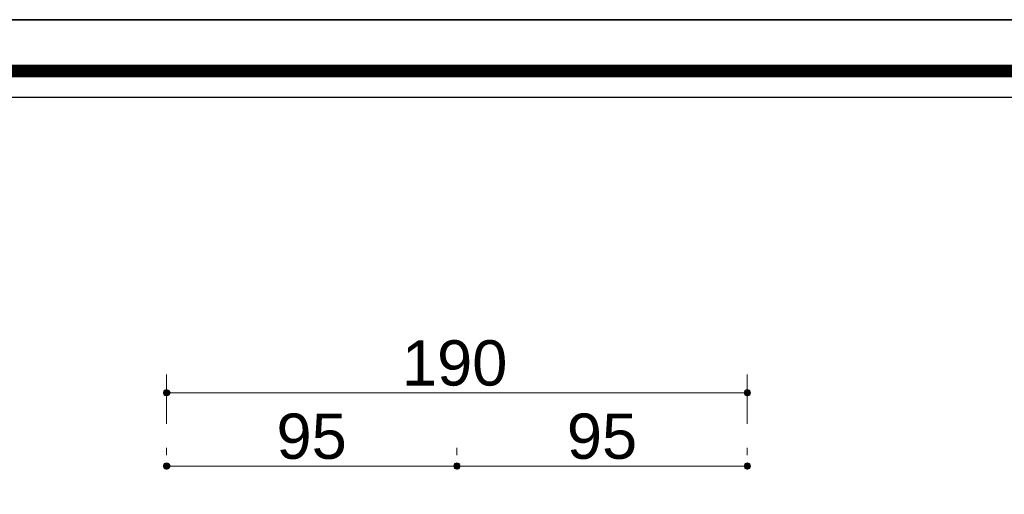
# Model space of a CAD drawing. Header units: metres. Extents: x 5.7 to 89.8, y 4 to 63.5.
# Tile 24 of 60: x 33.3 to 43.6, y 58.5 to 63.5. Entities that reach past the tile are written whole.
import ezdxf

# ---------------------------------------------------------------- set-up
doc = ezdxf.new("R2010")
doc.units = ezdxf.units.M
doc.header["$MEASUREMENT"] = 0
for name, color, linetype in [('PDF7_dim', 7, 'Continuous'), ('PDF7_KADR', 7, 'Continuous'), ('PDF7_Text', 7, 'Continuous')]:
    doc.layers.add(name, color=color, linetype=linetype)
doc.styles.add('PDF Arial', font='arial.ttf')

msp = doc.modelspace()

# ---------------------------------------------------------------- linework, layer by layer
at = {"layer": 'PDF7_dim', "lineweight": 20}
for points in [[(34.839, 59.229), (34.839, 59.749)], [(40.945, 59.229), (40.945, 59.749)], [(40.907, 59.556), (40.868, 59.556), (34.926, 59.556), (34.887, 59.556)], [(34.839, 58.901), (34.839, 58.978)], [(40.945, 58.901), (40.945, 58.978)], [(37.854, 58.786), (37.815, 58.786), (34.926, 58.786), (34.887, 58.786)], [(40.907, 58.786), (40.868, 58.786), (37.979, 58.786), (37.931, 58.786)]]:
    msp.add_lwpolyline(points, dxfattribs=at)
msp.add_lwpolyline([(37.892, 58.978), (37.892, 58.901)], close=True, dxfattribs=at)
at = {"layer": 'PDF7_dim', "transparency": 33554559}
for points in [[(34.81, 59.585), (34.839, 59.556), (34.801, 59.556)], [(34.801, 59.556), (34.81, 59.527), (34.839, 59.556)], [(34.839, 59.595), (34.81, 59.585), (34.839, 59.556)], [(34.81, 59.527), (34.839, 59.556), (34.839, 59.518)], [(34.839, 59.556), (34.868, 59.585), (34.839, 59.595)], [(34.887, 59.556), (34.839, 59.556), (34.868, 59.585)], [(34.839, 59.556), (34.839, 59.518), (34.868, 59.527)], [(34.868, 59.527), (34.887, 59.556), (34.839, 59.556)], [(40.917, 59.585), (40.907, 59.556), (40.945, 59.556)], [(40.907, 59.556), (40.945, 59.556), (40.917, 59.527)], [(40.945, 59.556), (40.945, 59.595), (40.917, 59.585)], [(40.945, 59.556), (40.917, 59.527), (40.945, 59.518)], [(40.974, 59.585), (40.945, 59.556), (40.945, 59.595)], [(40.984, 59.556), (40.974, 59.585), (40.945, 59.556)], [(40.945, 59.518), (40.974, 59.527), (40.945, 59.556)], [(40.974, 59.527), (40.945, 59.556), (40.984, 59.556)], [(34.81, 58.815), (34.839, 58.786), (34.801, 58.786)], [(34.839, 58.824), (34.81, 58.815), (34.839, 58.786)], [(34.839, 58.786), (34.868, 58.815), (34.839, 58.824)], [(34.887, 58.786), (34.839, 58.786), (34.868, 58.815)], [(37.863, 58.815), (37.892, 58.786), (37.854, 58.786)], [(37.863, 58.815), (37.854, 58.786), (37.892, 58.786)], [(37.892, 58.824), (37.863, 58.815), (37.892, 58.786)], [(37.892, 58.786), (37.892, 58.824), (37.863, 58.815)], [(37.892, 58.786), (37.921, 58.815), (37.892, 58.824)], [(37.921, 58.815), (37.892, 58.786), (37.892, 58.824)], [(37.931, 58.786), (37.892, 58.786), (37.921, 58.815)], [(37.931, 58.786), (37.921, 58.815), (37.892, 58.786)], [(40.917, 58.815), (40.907, 58.786), (40.945, 58.786)], [(40.945, 58.786), (40.945, 58.824), (40.917, 58.815)], [(40.974, 58.815), (40.945, 58.786), (40.945, 58.824)], [(40.984, 58.786), (40.974, 58.815), (40.945, 58.786)], [(34.801, 58.786), (34.81, 58.757), (34.839, 58.786)], [(34.81, 58.757), (34.839, 58.786), (34.839, 58.747)], [(34.839, 58.786), (34.839, 58.747), (34.868, 58.757)], [(34.868, 58.757), (34.887, 58.786), (34.839, 58.786)], [(37.854, 58.786), (37.863, 58.757), (37.892, 58.786)], [(37.854, 58.786), (37.892, 58.786), (37.863, 58.757)], [(37.863, 58.757), (37.892, 58.786), (37.892, 58.747)], [(37.892, 58.786), (37.863, 58.757), (37.892, 58.747)], [(37.892, 58.786), (37.892, 58.747), (37.921, 58.757)], [(37.921, 58.757), (37.931, 58.786), (37.892, 58.786)], [(37.892, 58.747), (37.921, 58.757), (37.892, 58.786)], [(37.921, 58.757), (37.892, 58.786), (37.931, 58.786)], [(40.907, 58.786), (40.945, 58.786), (40.917, 58.757)], [(40.945, 58.786), (40.917, 58.757), (40.945, 58.747)], [(40.945, 58.747), (40.974, 58.757), (40.945, 58.786)], [(40.974, 58.757), (40.945, 58.786), (40.984, 58.786)]]:
    msp.add_solid(points, dxfattribs=at)
at = {"layer": 'PDF7_KADR', "lineweight": 25}
for points in [[(5.695, 4.013), (89.785, 4.013), (89.785, 63.476), (5.695, 63.476)], [(5.695, 63.476), (89.785, 63.476), (89.785, 4.013), (5.695, 4.013)], [(6.514, 4.832), (88.841, 4.832), (88.841, 62.657), (6.514, 62.657)]]:
    msp.add_lwpolyline(points, close=True, dxfattribs=at)
at = {"layer": 'PDF7_KADR', "lineweight": 0, "const_width": 0.135}
msp.add_lwpolyline([(6.235, 62.937), (6.235, 4.552), (89.111, 4.552), (89.111, 62.937)], close=True, dxfattribs=at)

# ---------------------------------------------------------------- texts
at = {"layer": 'PDF7_Text', "char_height": 0.4757, "attachment_point": 7, "style": 'PDF Arial'}
for s, insert in [('190', (37.314, 59.625)), ('95', (35.995, 58.855)), ('95', (39.048, 58.855))]:
    msp.add_mtext(s, dxfattribs=dict(at, insert=insert))

doc.saveas('drawing.dxf')
